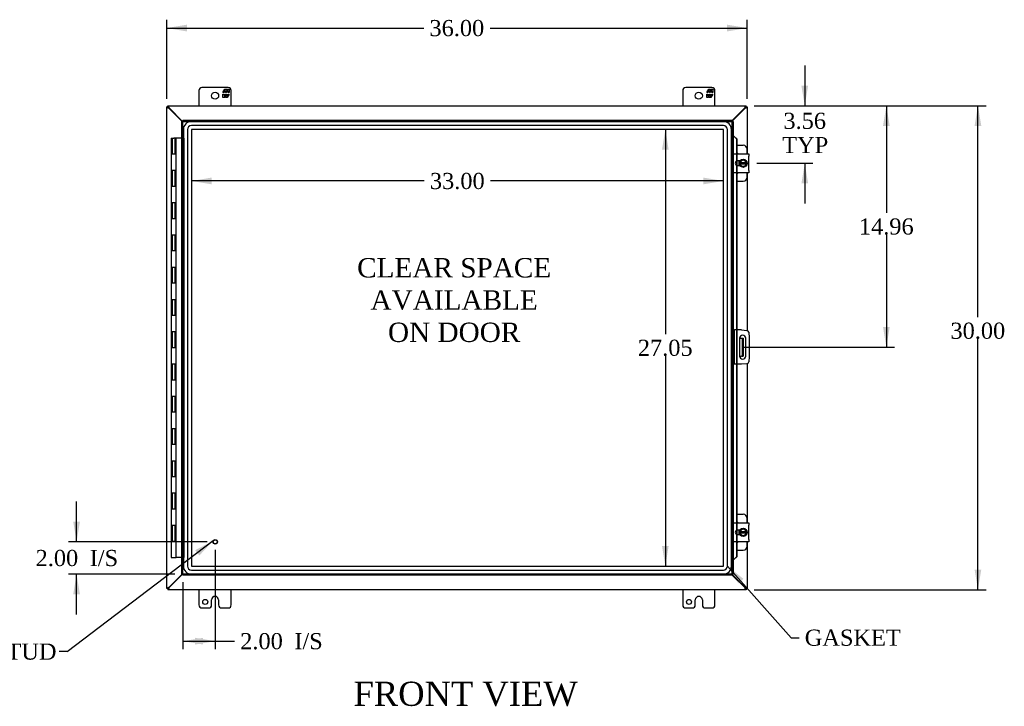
# Model space of a CAD drawing. Header units: inches. Extents: x 8 to 236, y 18 to 157.
# Tile 3 of 7: x 52 to 113, y 58 to 101. Entities that reach past the tile are written whole.
import ezdxf
from ezdxf.enums import TextEntityAlignment as Align

# ---------------------------------------------------------------- set-up
doc = ezdxf.new("R2010")
doc.units = ezdxf.units.IN
doc.header["$MEASUREMENT"] = 0
for name, color, linetype in [('COM40153-1', 7, 'CONTINUOUS'), ('COM40153-2', 7, 'CONTINUOUS'), ('COM42667', 7, 'CONTINUOUS'), ('COM42780', 7, 'CONTINUOUS'), ('COM70018', 7, 'CONTINUOUS'), ('COM70219', 7, 'CONTINUOUS'), ('COM71780-19', 7, 'CONTINUOUS'), ('DEFAULT', 7, 'CONTINUOUS'), ('FET07710', 7, 'CONTINUOUS'), ('HNG10620-26B', 7, 'CONTINUOUS'), ('HNG10620-26C', 7, 'CONTINUOUS'), ('SCC19011', 7, 'CONTINUOUS'), ('SPR20265', 7, 'CONTINUOUS'), ('STD21878', 7, 'CONTINUOUS'), ('WAF25035', 7, 'CONTINUOUS')]:
    doc.layers.add(name, color=color, linetype=linetype)
doc.styles.add('SEACAD_TIMES_NEW_ROMAN', font='times.ttf')

# ---------------------------------------------------------------- blocks, each defined once
blk = doc.blocks.new('SEANNOT_GROUP2')
at = {"layer": 'DEFAULT', "linetype": 'Continuous'}
blk.add_hatch(color=136, dxfattribs=at).paths.add_polyline_path([(62.707, 67.669), (63.577, 68.59), (62.455, 68.001)])
at = {"layer": 'DEFAULT', "color": 136, "linetype": 'Continuous'}
blk.add_line((54.512, 61.715), (54.012, 61.715), dxfattribs=at)
blk.add_lwpolyline([(54.512, 61.715), (63.577, 68.59)], dxfattribs=at)
at = {"layer": 'DEFAULT', "color": 136, "linetype": 'Continuous', "style": 'SEACAD_TIMES_NEW_ROMAN'}
for s, p in [('GROUND STUD', (43.07, 62.215)), ('DOOR', (43.07, 60.715))]:
    blk.add_text(s, height=1, dxfattribs=at).set_placement(p, align=Align.TOP_LEFT)
blk = doc.blocks.new('SEANNOT_GROUP4')
at = {"layer": 'DEFAULT', "linetype": 'Continuous'}
blk.add_hatch(color=136, dxfattribs=at).paths.add_polyline_path([(96.449, 66.223), (95.463, 67.019), (96.137, 65.946)])
at = {"layer": 'DEFAULT', "color": 136, "linetype": 'Continuous'}
blk.add_line((99.405, 62.577), (99.905, 62.577), dxfattribs=at)
blk.add_lwpolyline([(99.405, 62.577), (95.463, 67.019)], dxfattribs=at)
at = {"layer": 'DEFAULT', "color": 136, "linetype": 'Continuous', "style": 'SEACAD_TIMES_NEW_ROMAN'}
blk.add_text('GASKET', height=1, dxfattribs=at).set_placement((100.255, 63.077), align=Align.TOP_LEFT)
blk = doc.blocks.new('GDIMGGROUP')
at = {"layer": 'DEFAULT', "linetype": 'Continuous'}
for points in [[(111.206, 94.295), (110.998, 95.545), (110.789, 94.295)], [(111.206, 66.795), (110.789, 66.795), (110.998, 65.545)]]:
    blk.add_hatch(color=136, dxfattribs=at).paths.add_polyline_path(points)
at = {"layer": 'DEFAULT', "color": 136, "linetype": 'Continuous'}
for p, q in [((97.115, 95.545), (111.498, 95.545)), ((110.998, 82.453), (110.998, 95.545)), ((110.998, 65.545), (110.998, 81.103)), ((97.115, 65.545), (111.498, 65.545))]:
    blk.add_line(p, q, dxfattribs=at)
at = {"layer": 'DEFAULT', "color": 136, "linetype": 'Continuous', "style": 'SEACAD_TIMES_NEW_ROMAN'}
blk.add_text('30.00', height=1, dxfattribs=at).set_placement((109.292, 82.103), align=Align.TOP_LEFT)
blk = doc.blocks.new('GDIMGGROUP1')
at = {"layer": 'DEFAULT', "linetype": 'Continuous'}
for points in [[(54.89, 69.765), (55.098, 68.515), (55.306, 69.765)], [(54.89, 65.265), (55.306, 65.265), (55.098, 66.515)]]:
    blk.add_hatch(color=136, dxfattribs=at).paths.add_polyline_path(points)
at = {"layer": 'DEFAULT', "color": 136, "linetype": 'Continuous'}
for p, q in [((55.098, 68.515), (55.098, 71.015)), ((63.196, 68.515), (54.598, 68.515)), ((61.196, 66.515), (54.598, 66.515)), ((55.098, 64.015), (55.098, 66.515))]:
    blk.add_line(p, q, dxfattribs=at)
at = {"layer": 'DEFAULT', "color": 136, "linetype": 'Continuous', "style": 'SEACAD_TIMES_NEW_ROMAN'}
for s, p in [('2.00', (52.556, 68.015)), ('I/S', (55.91, 68.015))]:
    blk.add_text(s, height=1, dxfattribs=at).set_placement(p, align=Align.TOP_LEFT)
blk = doc.blocks.new('GDIMGGROUP9')
at = {"layer": 'DEFAULT', "linetype": 'Continuous'}
for points in [[(100.466, 96.795), (100.049, 96.795), (100.258, 95.545)], [(100.466, 90.733), (100.258, 91.983), (100.049, 90.733)]]:
    blk.add_hatch(color=136, dxfattribs=at).paths.add_polyline_path(points)
at = {"layer": 'DEFAULT', "color": 136, "linetype": 'Continuous'}
for p, q in [((100.258, 98.045), (100.258, 95.545)), ((97.115, 95.545), (100.758, 95.545)), ((97.283, 91.983), (100.758, 91.983)), ((100.258, 91.983), (100.258, 89.483))]:
    blk.add_line(p, q, dxfattribs=at)
at = {"layer": 'DEFAULT', "color": 136, "linetype": 'Continuous', "style": 'SEACAD_TIMES_NEW_ROMAN'}
for s, p in [('3.56', (98.931, 95.113)), ('TYP', (98.86, 93.613))]:
    blk.add_text(s, height=1, dxfattribs=at).set_placement(p, align=Align.TOP_LEFT)
blk = doc.blocks.new('GDIMGGROUP10')
at = {"layer": 'DEFAULT', "linetype": 'Continuous'}
for points in [[(105.527, 94.295), (105.319, 95.545), (105.111, 94.295)], [(105.527, 81.835), (105.111, 81.835), (105.319, 80.585)]]:
    blk.add_hatch(color=136, dxfattribs=at).paths.add_polyline_path(points)
at = {"layer": 'DEFAULT', "color": 136, "linetype": 'Continuous'}
for p, q in [((97.115, 95.545), (105.819, 95.545)), ((105.319, 95.545), (105.319, 88.915)), ((105.319, 87.565), (105.319, 80.585)), ((96.384, 80.585), (105.819, 80.585))]:
    blk.add_line(p, q, dxfattribs=at)
at = {"layer": 'DEFAULT', "color": 136, "linetype": 'Continuous', "style": 'SEACAD_TIMES_NEW_ROMAN'}
blk.add_text('14.96', height=1, dxfattribs=at).set_placement((103.613, 88.565), align=Align.TOP_LEFT)
blk = doc.blocks.new('GDIMGGROUP15')
at = {"layer": 'DEFAULT', "linetype": 'Continuous'}
for points in [[(62.946, 62.153), (62.946, 62.57), (61.696, 62.361)], [(62.446, 62.153), (63.696, 62.361), (62.446, 62.57)]]:
    blk.add_hatch(color=136, dxfattribs=at).paths.add_polyline_path(points)
at = {"layer": 'DEFAULT', "color": 136, "linetype": 'Continuous'}
for p, q in [((63.696, 68.015), (63.696, 61.861)), ((61.696, 66.015), (61.696, 61.861)), ((61.696, 62.361), (64.396, 62.361)), ((64.396, 62.361), (64.896, 62.361))]:
    blk.add_line(p, q, dxfattribs=at)
at = {"layer": 'DEFAULT', "color": 136, "linetype": 'Continuous', "style": 'SEACAD_TIMES_NEW_ROMAN'}
for s, p in [('I/S', (68.6, 62.861)), ('2.00', (65.246, 62.861))]:
    blk.add_text(s, height=1, dxfattribs=at).set_placement(p, align=Align.TOP_LEFT)
blk = doc.blocks.new('GDIMGGROUP23')
at = {"layer": 'DEFAULT', "linetype": 'Continuous'}
for points in [[(61.937, 100.572), (60.687, 100.364), (61.937, 100.155)], [(95.437, 100.572), (95.437, 100.155), (96.687, 100.364)]]:
    blk.add_hatch(color=136, dxfattribs=at).paths.add_polyline_path(points)
at = {"layer": 'DEFAULT', "color": 136, "linetype": 'Continuous'}
for p, q in [((60.687, 95.973), (60.687, 100.864)), ((96.687, 95.973), (96.687, 100.864)), ((60.687, 100.364), (76.631, 100.364)), ((80.743, 100.364), (96.687, 100.364))]:
    blk.add_line(p, q, dxfattribs=at)
at = {"layer": 'DEFAULT', "color": 136, "linetype": 'Continuous', "style": 'SEACAD_TIMES_NEW_ROMAN'}
blk.add_text('36.00', height=1, dxfattribs=at).set_placement((76.981, 100.864), align=Align.TOP_LEFT)
blk = doc.blocks.new('GDIMGGROUP24')
at = {"layer": 'DEFAULT', "linetype": 'Continuous'}
for points in [[(91.403, 92.822), (91.819, 92.822), (91.611, 94.072)], [(91.403, 68.268), (91.611, 67.018), (91.819, 68.268)]]:
    blk.add_hatch(color=136, dxfattribs=at).paths.add_polyline_path(points)
at = {"layer": 'DEFAULT', "color": 136, "linetype": 'Continuous'}
for p, q in [((91.611, 94.072), (91.611, 81.395)), ((91.611, 80.045), (91.611, 67.018))]:
    blk.add_line(p, q, dxfattribs=at)
at = {"layer": 'DEFAULT', "color": 136, "linetype": 'Continuous', "style": 'SEACAD_TIMES_NEW_ROMAN'}
blk.add_text('27.05', height=1, dxfattribs=at).set_placement((89.905, 81.045), align=Align.TOP_LEFT)
blk = doc.blocks.new('GDIMGGROUP25')
at = {"layer": 'DEFAULT', "linetype": 'Continuous'}
for points in [[(63.466, 91.094), (62.216, 90.885), (63.466, 90.677)], [(93.964, 91.094), (93.964, 90.677), (95.214, 90.885)]]:
    blk.add_hatch(color=136, dxfattribs=at).paths.add_polyline_path(points)
at = {"layer": 'DEFAULT', "color": 136, "linetype": 'Continuous'}
for p, q in [((76.659, 90.885), (62.216, 90.885)), ((95.214, 90.885), (80.771, 90.885))]:
    blk.add_line(p, q, dxfattribs=at)
at = {"layer": 'DEFAULT', "color": 136, "linetype": 'Continuous', "style": 'SEACAD_TIMES_NEW_ROMAN'}
blk.add_text('33.00', height=1, dxfattribs=at).set_placement((77.009, 91.385), align=Align.TOP_LEFT)

msp = doc.modelspace()

# ---------------------------------------------------------------- linework, layer by layer
at = {"layer": 'COM40153-1', "color": 7}
for p, q in [((96.219, 81.148), (96.329, 81.148)), ((96.329, 81.148), (96.365, 81.148)), ((96.365, 81.148), (96.437, 81.148)), ((96.365, 81.148), (96.365, 80.023)), ((96.437, 81.148), (96.437, 80.023)), ((96.219, 80.023), (96.329, 80.023)), ((96.365, 80.023), (96.329, 80.023)), ((96.365, 80.023), (96.437, 80.023))]:
    msp.add_line(p, q, dxfattribs=at)
at = {"layer": 'COM40153-2', "color": 7}
for p, q in [((95.884, 81.648), (95.812, 81.648)), ((95.884, 81.648), (95.884, 79.523)), ((95.884, 81.648), (95.92, 81.648)), ((96.335, 81.648), (95.92, 81.648)), ((96.335, 81.648), (96.669, 81.618)), ((96.783, 81.505), (96.812, 81.171)), ((96.219, 81.135), (96.219, 80.035)), ((96.594, 80.035), (96.594, 81.135)), ((96.812, 81.171), (96.812, 80)), ((96.812, 80), (96.783, 79.666)), ((95.884, 79.523), (95.812, 79.523)), ((95.92, 79.523), (95.884, 79.523)), ((96.335, 79.523), (95.92, 79.523)), ((96.669, 79.552), (96.335, 79.523))]:
    msp.add_line(p, q, dxfattribs=at)
for centre, radius, start, end in [((96.406, 81.135), 0.188, 0, 180), ((96.658, 81.494), 0.125, 5, 85), ((96.406, 80.035), 0.188, 180, 0), ((96.658, 79.676), 0.125, 275, 355)]:
    msp.add_arc(centre, radius, start, end, dxfattribs=at)
at = {"layer": 'COM42667', "color": 7}
for p, q in [((95.813, 92.429), (95.813, 92.572)), ((95.813, 92.572), (96.783, 92.572)), ((95.813, 92.429), (95.813, 91.537)), ((96.783, 92.572), (96.783, 92.429)), ((96.783, 91.537), (96.783, 92.429)), ((96.227, 92.124), (96.087, 92.124)), ((96.087, 91.843), (96.227, 91.843)), ((95.813, 91.394), (95.813, 91.537)), ((96.783, 91.394), (95.813, 91.394)), ((96.783, 91.537), (96.783, 91.394)), ((95.813, 69.553), (95.813, 69.696)), ((95.813, 69.696), (96.783, 69.696)), ((96.783, 69.696), (96.783, 69.553)), ((95.813, 69.553), (95.813, 68.661)), ((96.227, 69.248), (96.087, 69.248)), ((96.783, 68.661), (96.783, 69.553)), ((95.813, 68.518), (95.813, 68.661)), ((96.783, 68.518), (95.813, 68.518)), ((96.087, 68.967), (96.227, 68.967)), ((96.783, 68.661), (96.783, 68.518))]:
    msp.add_line(p, q, dxfattribs=at)
for centre in [(96.087, 91.983), (96.087, 69.107)]:
    msp.add_arc(centre, 0.14, 90, 270, dxfattribs=at)
at = {"layer": 'COM42780', "color": 7}
for p, q in [((96.037, 93.099), (96.434, 93.099)), ((96.684, 92.572), (96.684, 92.849)), ((96.184, 92.049), (96.184, 92.124)), ((96.184, 91.843), (96.184, 91.914)), ((96.684, 91.118), (96.684, 91.394)), ((96.037, 90.868), (96.434, 90.868)), ((96.037, 70.223), (96.434, 70.223)), ((96.684, 69.696), (96.684, 69.973)), ((96.184, 69.173), (96.184, 69.248)), ((96.184, 68.967), (96.184, 69.038)), ((96.684, 68.242), (96.684, 68.518)), ((96.037, 67.992), (96.434, 67.992))]:
    msp.add_line(p, q, dxfattribs=at)
for centre, start, end in [((96.434, 92.849), 0, 90), ((95.934, 92.412), 39.93243, 65.66946), ((95.934, 91.555), 294.33054, 320.06757), ((96.434, 91.118), 270, 0), ((95.934, 69.536), 39.93243, 65.66946), ((96.434, 69.973), 0, 90), ((95.934, 68.679), 294.33054, 320.06757), ((96.434, 68.242), 270, 0)]:
    msp.add_arc(centre, 0.25, start, end, dxfattribs=at)
at = {"layer": 'COM70018', "color": 7}
for p, q in [((60.759, 95.473), (60.687, 95.473)), ((60.687, 65.617), (60.687, 95.473)), ((60.759, 95.545), (96.615, 95.545)), ((60.759, 95.473), (60.759, 95.545)), ((60.795, 95.411), (60.819, 95.395)), ((60.819, 95.395), (61.639, 94.576)), ((60.821, 95.437), (60.837, 95.413)), ((60.837, 95.413), (61.675, 94.576)), ((95.74, 94.616), (96.537, 95.413)), ((95.74, 94.58), (96.555, 95.395)), ((96.537, 95.413), (96.553, 95.437)), ((96.555, 95.395), (96.579, 95.411)), ((96.615, 95.473), (96.579, 95.437)), ((96.615, 95.473), (96.615, 95.545)), ((96.615, 95.473), (96.687, 95.473)), ((96.687, 95.473), (96.687, 92.572)), ((96.687, 91.394), (96.687, 81.616)), ((96.687, 79.555), (96.687, 69.696)), ((96.687, 68.518), (96.687, 65.617)), ((61.639, 66.515), (60.819, 65.695)), ((61.675, 66.515), (60.837, 65.677)), ((96.555, 65.695), (95.74, 66.51)), ((96.537, 65.677), (95.74, 66.474)), ((60.759, 65.617), (60.687, 65.617)), ((60.759, 65.617), (60.795, 65.653)), ((60.759, 65.617), (60.759, 65.545)), ((96.615, 65.545), (60.759, 65.545)), ((60.819, 65.695), (60.795, 65.679)), ((60.837, 65.677), (60.821, 65.653)), ((96.553, 65.653), (96.537, 65.677)), ((96.579, 65.679), (96.555, 65.695)), ((96.615, 65.617), (96.615, 65.545)), ((96.615, 65.617), (96.687, 65.617))]:
    msp.add_line(p, q, dxfattribs=at)
for points, knots in [([(60.687, 95.473), (60.687, 95.468), (60.69, 95.463), (60.701, 95.453), (60.709, 95.447), (60.729, 95.437), (60.741, 95.432), (60.767, 95.422), (60.781, 95.417), (60.795, 95.411)], [0, 0, 0, 0, 0.25, 0.25, 0.5, 0.5, 0.75, 0.75, 1, 1, 1, 1]), ([(60.759, 95.545), (60.764, 95.545), (60.769, 95.542), (60.78, 95.532), (60.785, 95.524), (60.795, 95.504), (60.8, 95.492), (60.811, 95.465), (60.816, 95.451), (60.821, 95.437)], [0, 0, 0, 0, 0.25, 0.25, 0.5, 0.5, 0.75, 0.75, 1, 1, 1, 1]), ([(60.759, 95.473), (60.759, 95.463), (60.763, 95.453), (60.776, 95.432), (60.786, 95.422), (60.795, 95.411)], [0, 0, 0, 0, 0.5, 0.5, 1, 1, 1, 1]), ([(60.759, 95.473), (60.764, 95.473), (60.769, 95.472), (60.78, 95.469), (60.785, 95.466), (60.795, 95.459), (60.8, 95.455), (60.811, 95.447), (60.816, 95.442), (60.821, 95.437)], [0, 0, 0, 0, 0.25, 0.25, 0.5, 0.5, 0.75, 0.75, 1, 1, 1, 1]), ([(96.553, 95.437), (96.558, 95.451), (96.564, 95.465), (96.574, 95.492), (96.579, 95.504), (96.589, 95.524), (96.594, 95.532), (96.605, 95.542), (96.61, 95.545), (96.615, 95.545)], [0, 0, 0, 0, 0.25, 0.25, 0.5, 0.5, 0.75, 0.75, 1, 1, 1, 1]), ([(96.553, 95.437), (96.558, 95.442), (96.564, 95.447), (96.574, 95.455), (96.579, 95.459), (96.589, 95.466), (96.594, 95.469), (96.605, 95.472), (96.61, 95.473), (96.615, 95.473)], [0, 0, 0, 0, 0.25, 0.25, 0.5, 0.5, 0.75, 0.75, 1, 1, 1, 1]), ([(96.579, 95.411), (96.593, 95.417), (96.607, 95.422), (96.633, 95.432), (96.645, 95.437), (96.665, 95.447), (96.673, 95.453), (96.684, 95.463), (96.687, 95.468), (96.687, 95.473)], [0, 0, 0, 0, 0.25, 0.25, 0.5, 0.5, 0.75, 0.75, 1, 1, 1, 1]), ([(96.579, 95.411), (96.588, 95.422), (96.598, 95.432), (96.611, 95.453), (96.615, 95.463), (96.615, 95.473)], [0, 0, 0, 0, 0.5, 0.5, 1, 1, 1, 1]), ([(60.795, 65.679), (60.781, 65.674), (60.767, 65.669), (60.741, 65.658), (60.729, 65.653), (60.709, 65.643), (60.701, 65.638), (60.69, 65.628), (60.687, 65.622), (60.687, 65.617)], [0, 0, 0, 0, 0.25, 0.25, 0.5, 0.5, 0.75, 0.75, 1, 1, 1, 1]), ([(60.795, 65.679), (60.786, 65.669), (60.776, 65.658), (60.763, 65.638), (60.759, 65.628), (60.759, 65.617)], [0, 0, 0, 0, 0.5, 0.5, 1, 1, 1, 1]), ([(60.821, 65.653), (60.816, 65.649), (60.811, 65.644), (60.8, 65.635), (60.795, 65.631), (60.785, 65.624), (60.78, 65.622), (60.769, 65.618), (60.764, 65.617), (60.759, 65.617)], [0, 0, 0, 0, 0.25, 0.25, 0.5, 0.5, 0.75, 0.75, 1, 1, 1, 1]), ([(60.821, 65.653), (60.816, 65.639), (60.811, 65.625), (60.8, 65.599), (60.795, 65.587), (60.785, 65.567), (60.78, 65.559), (60.769, 65.548), (60.764, 65.545), (60.759, 65.545)], [0, 0, 0, 0, 0.25, 0.25, 0.5, 0.5, 0.75, 0.75, 1, 1, 1, 1]), ([(96.615, 65.617), (96.61, 65.617), (96.605, 65.618), (96.594, 65.622), (96.589, 65.624), (96.579, 65.631), (96.574, 65.635), (96.564, 65.644), (96.558, 65.649), (96.553, 65.653)], [0, 0, 0, 0, 0.25, 0.25, 0.5, 0.5, 0.75, 0.75, 1, 1, 1, 1]), ([(96.615, 65.545), (96.61, 65.545), (96.605, 65.548), (96.594, 65.559), (96.589, 65.567), (96.579, 65.587), (96.574, 65.599), (96.564, 65.625), (96.558, 65.639), (96.553, 65.653)], [0, 0, 0, 0, 0.25, 0.25, 0.5, 0.5, 0.75, 0.75, 1, 1, 1, 1]), ([(96.687, 65.617), (96.687, 65.622), (96.684, 65.628), (96.673, 65.638), (96.665, 65.643), (96.645, 65.653), (96.633, 65.658), (96.607, 65.669), (96.593, 65.674), (96.579, 65.679)], [0, 0, 0, 0, 0.25, 0.25, 0.5, 0.5, 0.75, 0.75, 1, 1, 1, 1]), ([(96.615, 65.617), (96.615, 65.628), (96.611, 65.638), (96.598, 65.658), (96.588, 65.669), (96.579, 65.679)], [0, 0, 0, 0, 0.5, 0.5, 1, 1, 1, 1])]:
    msp.add_open_spline(points, degree=3, knots=knots, dxfattribs=at)
at = {"layer": 'COM70219', "color": 7}
for p, q in [((61.717, 94.071), (61.717, 67.019)), ((61.718, 94.071), (61.718, 67.019)), ((61.967, 94.071), (61.967, 67.019)), ((62.216, 94.071), (62.216, 67.019)), ((95.213, 94.571), (62.217, 94.571)), ((95.213, 94.57), (62.217, 94.57)), ((95.213, 94.321), (62.217, 94.321)), ((95.213, 94.072), (62.217, 94.072)), ((62.217, 94.071), (62.217, 67.019)), ((95.213, 94.071), (62.217, 94.071)), ((95.213, 67.019), (95.213, 94.071)), ((95.214, 67.019), (95.214, 94.071)), ((95.463, 67.019), (95.463, 94.071)), ((95.712, 67.019), (95.712, 94.071)), ((95.713, 67.019), (95.713, 94.071)), ((62.217, 67.019), (95.213, 67.019)), ((62.217, 67.018), (95.213, 67.018)), ((62.217, 66.769), (95.213, 66.769)), ((62.217, 66.52), (95.213, 66.52)), ((62.217, 66.519), (95.213, 66.519))]:
    msp.add_line(p, q, dxfattribs=at)
for centre, radius, start, end in [((62.217, 94.071), 0.5, 90, 180), ((62.217, 94.071), 0.499, 90, 180), ((62.217, 94.071), 0.25, 90, 180), ((62.217, 94.071), 0.001, 90, 180), ((95.213, 94.071), 0.5, 0, 90), ((95.213, 94.071), 0.499, 0, 90), ((95.213, 94.071), 0.25, 0, 90), ((95.213, 94.071), 0.001, 0, 90), ((62.217, 67.019), 0.5, 180, 270), ((62.217, 67.019), 0.499, 180, 270), ((62.217, 67.019), 0.25, 180, 270), ((62.217, 67.019), 0.001, 180, 270), ((95.213, 67.019), 0.5, 270, 0), ((95.213, 67.019), 0.001, 270, 0), ((95.213, 67.019), 0.25, 270, 0), ((95.213, 67.019), 0.499, 270, 0)]:
    msp.add_arc(centre, radius, start, end, dxfattribs=at)
at = {"layer": 'COM71780-19', "color": 7}
for p, q in [((61.624, 94.576), (61.696, 94.576)), ((61.624, 66.515), (61.624, 94.576)), ((61.696, 94.648), (61.696, 94.576)), ((61.696, 94.648), (95.74, 94.648)), ((61.696, 94.576), (95.74, 94.576)), ((61.696, 94.576), (61.732, 94.54)), ((61.696, 66.515), (61.696, 94.576)), ((61.696, 94.576), (61.732, 94.54)), ((95.74, 94.576), (95.704, 94.54)), ((95.74, 94.576), (95.704, 94.54)), ((95.74, 94.648), (95.74, 94.576)), ((95.74, 94.576), (95.74, 66.515)), ((95.812, 94.576), (95.74, 94.576)), ((95.812, 94.576), (95.812, 66.515)), ((95.812, 93.701), (95.74, 93.701)), ((95.825, 93.701), (95.812, 93.701)), ((95.834, 93.678), (95.843, 93.678)), ((95.854, 93.665), (96.024, 93.493)), ((95.854, 93.665), (95.867, 93.665)), ((95.867, 93.665), (96.037, 93.493)), ((96.024, 93.493), (96.024, 92.572)), ((96.037, 93.493), (96.024, 93.493)), ((96.037, 93.493), (96.037, 92.572)), ((96.024, 92.572), (96.024, 92.109)), ((96.037, 92.572), (96.037, 92.114)), ((96.024, 92.109), (96.024, 91.858)), ((96.024, 91.858), (96.024, 91.394)), ((96.037, 92.114), (96.037, 91.852)), ((96.037, 91.852), (96.037, 91.394)), ((96.024, 91.394), (96.024, 81.648)), ((96.037, 91.394), (96.037, 81.648)), ((96.024, 81.648), (96.024, 79.523)), ((96.037, 81.648), (96.037, 79.523)), ((96.024, 79.523), (96.024, 69.696)), ((96.037, 79.523), (96.037, 69.696)), ((96.024, 69.696), (96.024, 69.233)), ((96.037, 69.696), (96.037, 69.238)), ((96.024, 69.233), (96.024, 68.982)), ((96.037, 69.238), (96.037, 68.976)), ((96.024, 68.982), (96.024, 68.518)), ((96.024, 68.518), (96.024, 67.598)), ((96.037, 68.976), (96.037, 68.518)), ((96.037, 68.518), (96.037, 67.598)), ((95.812, 67.39), (95.74, 67.39)), ((95.812, 67.39), (95.825, 67.39)), ((95.843, 67.413), (95.834, 67.413)), ((96.024, 67.598), (95.854, 67.425)), ((95.854, 67.425), (95.867, 67.425)), ((96.037, 67.598), (95.867, 67.425)), ((96.037, 67.598), (96.024, 67.598)), ((61.624, 66.515), (61.696, 66.515)), ((61.696, 66.515), (61.732, 66.551)), ((61.696, 66.515), (61.732, 66.551)), ((95.74, 66.515), (61.696, 66.515)), ((61.696, 66.443), (61.696, 66.515)), ((95.74, 66.443), (61.696, 66.443)), ((95.74, 66.515), (95.704, 66.551)), ((95.74, 66.515), (95.704, 66.551)), ((95.74, 66.443), (95.74, 66.515)), ((95.812, 66.515), (95.74, 66.515))]:
    msp.add_line(p, q, dxfattribs=at)
for centre, radius, start, end in [((96.253, 94.752), 1.153, 245.73422, 249.46416), ((96.143, 93.934), 0.395, 216.31419, 223.00535), ((96.253, 94.752), 1.153, 249.46416, 250.45802), ((96.253, 66.339), 1.153, 110.53584, 114.26578), ((96.143, 67.156), 0.395, 136.99465, 143.68581), ((96.253, 66.339), 1.153, 109.54198, 110.53584)]:
    msp.add_arc(centre, radius, start, end, dxfattribs=at)
at = {"layer": 'FET07710', "color": 7}
for p, q in [((62.687, 96.483), (62.687, 95.545)), ((64.5, 96.67), (62.875, 96.67)), ((64.177, 96.365), (64.299, 96.577)), ((64.299, 96.577), (64.408, 96.577)), ((64.408, 96.577), (64.408, 96.5)), ((64.408, 96.5), (64.453, 96.577)), ((64.453, 96.577), (64.562, 96.577)), ((64.562, 96.577), (64.562, 96.365)), ((64.687, 95.545), (64.687, 96.483)), ((92.687, 96.483), (92.687, 95.545)), ((94.5, 96.67), (92.875, 96.67)), ((94.177, 96.365), (94.299, 96.577)), ((94.299, 96.577), (94.408, 96.577)), ((94.408, 96.577), (94.408, 96.5)), ((94.408, 96.5), (94.453, 96.577)), ((94.453, 96.577), (94.562, 96.577)), ((94.562, 96.577), (94.562, 96.365)), ((94.687, 95.545), (94.687, 96.483)), ((64.241, 96.365), (64.177, 96.365)), ((64.177, 96.055), (64.177, 96.268)), ((64.177, 96.268), (64.241, 96.268)), ((64.286, 96.055), (64.177, 96.055)), ((64.34, 96.471), (64.241, 96.471)), ((64.241, 96.471), (64.241, 96.365)), ((64.241, 96.268), (64.241, 96.162)), ((64.241, 96.162), (64.34, 96.162)), ((64.33, 96.133), (64.286, 96.055)), ((64.33, 96.055), (64.33, 96.133)), ((64.44, 96.055), (64.33, 96.055)), ((64.34, 96.365), (64.34, 96.471)), ((64.399, 96.365), (64.34, 96.365)), ((64.34, 96.162), (64.34, 96.268)), ((64.34, 96.268), (64.399, 96.268)), ((64.498, 96.471), (64.399, 96.471)), ((64.399, 96.471), (64.399, 96.365)), ((64.399, 96.268), (64.399, 96.162)), ((64.399, 96.162), (64.498, 96.162)), ((64.562, 96.268), (64.44, 96.055)), ((64.498, 96.365), (64.498, 96.471)), ((64.562, 96.365), (64.498, 96.365)), ((64.498, 96.162), (64.498, 96.268)), ((64.498, 96.268), (64.562, 96.268)), ((94.241, 96.365), (94.177, 96.365)), ((94.177, 96.055), (94.177, 96.268)), ((94.177, 96.268), (94.241, 96.268)), ((94.286, 96.055), (94.177, 96.055)), ((94.34, 96.471), (94.241, 96.471)), ((94.241, 96.471), (94.241, 96.365)), ((94.241, 96.268), (94.241, 96.162)), ((94.241, 96.162), (94.34, 96.162)), ((94.33, 96.133), (94.286, 96.055)), ((94.33, 96.055), (94.33, 96.133)), ((94.44, 96.055), (94.33, 96.055)), ((94.34, 96.365), (94.34, 96.471)), ((94.399, 96.365), (94.34, 96.365)), ((94.34, 96.162), (94.34, 96.268)), ((94.34, 96.268), (94.399, 96.268)), ((94.498, 96.471), (94.399, 96.471)), ((94.399, 96.471), (94.399, 96.365)), ((94.399, 96.268), (94.399, 96.162)), ((94.399, 96.162), (94.498, 96.162)), ((94.562, 96.268), (94.44, 96.055)), ((94.498, 96.365), (94.498, 96.471)), ((94.562, 96.365), (94.498, 96.365)), ((94.498, 96.162), (94.498, 96.268)), ((94.498, 96.268), (94.562, 96.268)), ((62.687, 65.545), (62.687, 64.608)), ((64.687, 64.608), (64.687, 65.545)), ((92.687, 65.545), (92.687, 64.608)), ((94.687, 64.608), (94.687, 65.545)), ((63.469, 64.608), (63.469, 64.92)), ((63.687, 65.138), (63.687, 65.138)), ((63.905, 64.92), (63.905, 64.608)), ((93.469, 64.608), (93.469, 64.92)), ((93.687, 65.138), (93.687, 65.138)), ((93.905, 64.92), (93.905, 64.608)), ((62.875, 64.42), (63.281, 64.42)), ((64.093, 64.42), (64.5, 64.42)), ((92.875, 64.42), (93.281, 64.42)), ((94.093, 64.42), (94.5, 64.42))]:
    msp.add_line(p, q, dxfattribs=at)
for centre, radius in [((63.687, 96.17), 0.219), ((93.687, 96.17), 0.219), ((63.078, 64.795), 0.156), ((93.078, 64.795), 0.156)]:
    msp.add_circle(centre, radius, dxfattribs=at)
for centre, radius, start, end in [((62.875, 96.483), 0.188, 90, 180), ((64.5, 96.483), 0.188, 0, 90), ((92.875, 96.483), 0.188, 90, 180), ((94.5, 96.483), 0.188, 0, 90), ((63.687, 64.92), 0.218, 90, 180), ((63.687, 64.92), 0.218, 0, 90), ((93.687, 64.92), 0.218, 90, 180), ((93.687, 64.92), 0.218, 0, 90), ((62.875, 64.608), 0.187, 180, 270), ((63.281, 64.608), 0.188, 270, 0), ((64.093, 64.608), 0.188, 180, 270), ((64.5, 64.608), 0.188, 270, 0), ((92.875, 64.608), 0.187, 180, 270), ((93.281, 64.608), 0.188, 270, 0), ((94.093, 64.608), 0.188, 180, 270), ((94.5, 64.608), 0.188, 270, 0)]:
    msp.add_arc(centre, radius, start, end, dxfattribs=at)
at = {"layer": 'HNG10620-26B', "color": 7}
for p, q in [((61.126, 92.545), (60.972, 92.545)), ((60.972, 92.545), (60.972, 91.545)), ((60.972, 91.545), (61.126, 91.545)), ((61.126, 90.545), (60.972, 90.545)), ((60.972, 90.545), (60.972, 89.545)), ((60.972, 89.545), (61.126, 89.545)), ((61.126, 88.545), (60.972, 88.545)), ((60.972, 88.545), (60.972, 87.545)), ((60.972, 87.545), (61.126, 87.545)), ((61.126, 86.545), (60.972, 86.545)), ((60.972, 86.545), (60.972, 85.545)), ((60.972, 85.545), (61.126, 85.545)), ((61.126, 84.545), (60.972, 84.545)), ((60.972, 84.545), (60.972, 83.545)), ((60.972, 83.545), (61.126, 83.545)), ((61.126, 82.545), (60.972, 82.545)), ((60.972, 82.545), (60.972, 81.545)), ((60.972, 81.545), (61.126, 81.545)), ((61.126, 80.545), (60.972, 80.545)), ((60.972, 80.545), (60.972, 79.545)), ((60.972, 79.545), (61.126, 79.545)), ((61.126, 78.545), (60.972, 78.545)), ((60.972, 78.545), (60.972, 77.545)), ((60.972, 77.545), (61.126, 77.545)), ((61.126, 76.545), (60.972, 76.545)), ((60.972, 76.545), (60.972, 75.545)), ((60.972, 75.545), (61.126, 75.545)), ((61.126, 74.545), (60.972, 74.545)), ((60.972, 74.545), (60.972, 73.545)), ((60.972, 73.545), (61.126, 73.545)), ((61.126, 72.545), (60.972, 72.545)), ((60.972, 72.545), (60.972, 71.545)), ((60.972, 71.545), (61.126, 71.545)), ((61.126, 70.545), (60.972, 70.545)), ((60.972, 70.545), (60.972, 69.545)), ((60.972, 69.545), (61.126, 69.545)), ((61.126, 68.545), (60.972, 68.545)), ((60.972, 68.545), (60.972, 67.545)), ((60.972, 67.545), (61.28, 67.545))]:
    msp.add_line(p, q, dxfattribs=at)
at = {"layer": 'HNG10620-26C', "color": 7}
for p, q in [((60.972, 93.545), (61.126, 93.545)), ((60.972, 93.545), (60.972, 92.545)), ((61.032, 93.545), (61.032, 92.545)), ((61.624, 93.545), (61.126, 93.545)), ((61.209, 93.545), (61.209, 92.545)), ((61.22, 92.545), (61.22, 93.545)), ((61.262, 93.545), (61.262, 92.545)), ((61.28, 92.545), (61.28, 93.545)), ((61.667, 93.545), (61.624, 93.545)), ((61.696, 93.545), (61.667, 93.545)), ((61.696, 93.545), (61.756, 93.545)), ((61.756, 93.545), (61.756, 67.545)), ((61.126, 92.545), (60.972, 92.545)), ((61.28, 92.545), (61.126, 92.545)), ((61.28, 91.545), (61.28, 92.545)), ((60.972, 91.545), (61.126, 91.545)), ((60.972, 91.545), (60.972, 90.545)), ((61.032, 91.545), (61.032, 90.545)), ((61.126, 91.545), (61.28, 91.545)), ((61.209, 91.545), (61.209, 90.545)), ((61.22, 90.545), (61.22, 91.545)), ((61.262, 91.545), (61.262, 90.545)), ((61.28, 90.545), (61.28, 91.545)), ((61.126, 90.545), (60.972, 90.545)), ((61.28, 90.545), (61.126, 90.545)), ((61.28, 89.545), (61.28, 90.545)), ((60.972, 89.545), (61.126, 89.545)), ((60.972, 89.545), (60.972, 88.545)), ((61.032, 89.545), (61.032, 88.545)), ((61.126, 89.545), (61.28, 89.545)), ((61.209, 89.545), (61.209, 88.545)), ((61.22, 88.545), (61.22, 89.545)), ((61.262, 89.545), (61.262, 88.545)), ((61.28, 88.545), (61.28, 89.545)), ((61.126, 88.545), (60.972, 88.545)), ((61.28, 88.545), (61.126, 88.545)), ((61.28, 87.545), (61.28, 88.545)), ((60.972, 87.545), (61.126, 87.545)), ((60.972, 87.545), (60.972, 86.545)), ((61.032, 87.545), (61.032, 86.545)), ((61.126, 87.545), (61.28, 87.545)), ((61.209, 87.545), (61.209, 86.545)), ((61.22, 86.545), (61.22, 87.545)), ((61.262, 87.545), (61.262, 86.545)), ((61.28, 86.545), (61.28, 87.545)), ((61.126, 86.545), (60.972, 86.545)), ((61.28, 86.545), (61.126, 86.545)), ((61.28, 85.545), (61.28, 86.545)), ((60.972, 85.545), (61.126, 85.545)), ((60.972, 85.545), (60.972, 84.545)), ((61.032, 85.545), (61.032, 84.545)), ((61.126, 85.545), (61.28, 85.545)), ((61.209, 85.545), (61.209, 84.545)), ((61.22, 84.545), (61.22, 85.545)), ((61.262, 85.545), (61.262, 84.545)), ((61.28, 84.545), (61.28, 85.545)), ((61.126, 84.545), (60.972, 84.545)), ((61.28, 84.545), (61.126, 84.545)), ((61.28, 83.545), (61.28, 84.545)), ((60.972, 83.545), (61.126, 83.545)), ((60.972, 83.545), (60.972, 82.545)), ((61.032, 83.545), (61.032, 82.545)), ((61.126, 83.545), (61.28, 83.545)), ((61.209, 83.545), (61.209, 82.545)), ((61.22, 82.545), (61.22, 83.545)), ((61.262, 83.545), (61.262, 82.545)), ((61.28, 82.545), (61.28, 83.545)), ((61.126, 82.545), (60.972, 82.545)), ((61.28, 82.545), (61.126, 82.545)), ((61.28, 81.545), (61.28, 82.545)), ((60.972, 81.545), (61.126, 81.545)), ((60.972, 81.545), (60.972, 80.545)), ((61.032, 81.545), (61.032, 80.545)), ((61.126, 81.545), (61.28, 81.545)), ((61.209, 81.545), (61.209, 80.545)), ((61.22, 80.545), (61.22, 81.545)), ((61.262, 81.545), (61.262, 80.545)), ((61.28, 80.545), (61.28, 81.545)), ((61.126, 80.545), (60.972, 80.545)), ((61.28, 80.545), (61.126, 80.545)), ((61.28, 79.545), (61.28, 80.545)), ((60.972, 79.545), (61.126, 79.545)), ((60.972, 79.545), (60.972, 78.545)), ((61.032, 79.545), (61.032, 78.545)), ((61.126, 79.545), (61.28, 79.545)), ((61.209, 79.545), (61.209, 78.545)), ((61.22, 78.545), (61.22, 79.545)), ((61.262, 79.545), (61.262, 78.545)), ((61.28, 78.545), (61.28, 79.545)), ((61.126, 78.545), (60.972, 78.545)), ((61.28, 78.545), (61.126, 78.545)), ((61.28, 77.545), (61.28, 78.545)), ((60.972, 77.545), (61.126, 77.545)), ((60.972, 77.545), (60.972, 76.545)), ((61.032, 77.545), (61.032, 76.545)), ((61.126, 77.545), (61.28, 77.545)), ((61.209, 77.545), (61.209, 76.545)), ((61.22, 76.545), (61.22, 77.545)), ((61.262, 77.545), (61.262, 76.545)), ((61.28, 76.545), (61.28, 77.545)), ((61.126, 76.545), (60.972, 76.545)), ((61.28, 76.545), (61.126, 76.545)), ((61.28, 75.545), (61.28, 76.545)), ((60.972, 75.545), (61.126, 75.545)), ((60.972, 75.545), (60.972, 74.545)), ((61.032, 75.545), (61.032, 74.545)), ((61.126, 75.545), (61.28, 75.545)), ((61.209, 75.545), (61.209, 74.545)), ((61.22, 74.545), (61.22, 75.545)), ((61.262, 75.545), (61.262, 74.545)), ((61.28, 74.545), (61.28, 75.545)), ((61.126, 74.545), (60.972, 74.545)), ((61.28, 74.545), (61.126, 74.545)), ((61.28, 73.545), (61.28, 74.545)), ((60.972, 73.545), (61.126, 73.545)), ((60.972, 73.545), (60.972, 72.545)), ((61.032, 73.545), (61.032, 72.545)), ((61.126, 73.545), (61.28, 73.545)), ((61.209, 73.545), (61.209, 72.545)), ((61.22, 72.545), (61.22, 73.545)), ((61.262, 73.545), (61.262, 72.545)), ((61.28, 72.545), (61.28, 73.545)), ((61.126, 72.545), (60.972, 72.545)), ((61.28, 72.545), (61.126, 72.545)), ((61.28, 71.545), (61.28, 72.545)), ((60.972, 71.545), (61.126, 71.545)), ((60.972, 71.545), (60.972, 70.545)), ((61.032, 71.545), (61.032, 70.545)), ((61.126, 71.545), (61.28, 71.545)), ((61.209, 71.545), (61.209, 70.545)), ((61.22, 70.545), (61.22, 71.545)), ((61.262, 71.545), (61.262, 70.545)), ((61.28, 70.545), (61.28, 71.545)), ((61.126, 70.545), (60.972, 70.545)), ((61.28, 70.545), (61.126, 70.545)), ((61.28, 69.545), (61.28, 70.545)), ((60.972, 69.545), (61.126, 69.545)), ((60.972, 69.545), (60.972, 68.545)), ((61.032, 69.545), (61.032, 68.545)), ((61.126, 69.545), (61.28, 69.545)), ((61.209, 69.545), (61.209, 68.545)), ((61.22, 68.545), (61.22, 69.545)), ((61.262, 69.545), (61.262, 68.545)), ((61.28, 68.545), (61.28, 69.545)), ((61.126, 68.545), (60.972, 68.545)), ((61.28, 68.545), (61.126, 68.545)), ((61.28, 67.545), (61.28, 68.545)), ((61.624, 67.545), (61.28, 67.545)), ((61.667, 67.545), (61.624, 67.545)), ((61.696, 67.545), (61.667, 67.545)), ((61.696, 67.545), (61.756, 67.545))]:
    msp.add_line(p, q, dxfattribs=at)
at = {"layer": 'SCC19011', "color": 7}
for p, q in [((96.434, 92.224), (96.219, 92.092)), ((96.649, 92.092), (96.434, 92.224)), ((96.219, 92.092), (96.219, 92.017)), ((96.219, 92.017), (96.219, 91.949)), ((96.239, 92.017), (96.219, 92.017)), ((96.219, 91.949), (96.219, 91.874)), ((96.219, 91.949), (96.239, 91.949)), ((96.219, 91.874), (96.434, 91.742)), ((96.249, 92.017), (96.239, 92.017)), ((96.239, 91.949), (96.249, 91.949)), ((96.618, 92.017), (96.249, 92.017)), ((96.249, 91.949), (96.618, 91.949)), ((96.434, 91.742), (96.649, 91.874)), ((96.628, 92.017), (96.618, 92.017)), ((96.618, 91.949), (96.628, 91.949)), ((96.649, 92.017), (96.628, 92.017)), ((96.628, 91.949), (96.649, 91.949)), ((96.649, 92.017), (96.649, 92.092)), ((96.649, 91.949), (96.649, 92.017)), ((96.649, 91.874), (96.649, 91.949)), ((96.434, 69.348), (96.219, 69.216)), ((96.219, 69.216), (96.219, 69.141)), ((96.219, 69.141), (96.219, 69.073)), ((96.239, 69.141), (96.219, 69.141)), ((96.219, 69.073), (96.219, 68.998)), ((96.219, 69.073), (96.239, 69.073)), ((96.249, 69.141), (96.239, 69.141)), ((96.239, 69.073), (96.249, 69.073)), ((96.618, 69.141), (96.249, 69.141)), ((96.249, 69.073), (96.618, 69.073)), ((96.649, 69.216), (96.434, 69.348)), ((96.628, 69.141), (96.618, 69.141)), ((96.618, 69.073), (96.628, 69.073)), ((96.649, 69.141), (96.628, 69.141)), ((96.628, 69.073), (96.649, 69.073)), ((96.649, 69.141), (96.649, 69.216)), ((96.649, 69.073), (96.649, 69.141)), ((96.649, 68.998), (96.649, 69.073)), ((96.219, 68.998), (96.434, 68.866)), ((96.434, 68.866), (96.649, 68.998))]:
    msp.add_line(p, q, dxfattribs=at)
for centre, start, end in [((96.434, 91.983), 10.44743, 169.55257), ((96.434, 91.983), 190.44743, 349.55257), ((96.434, 69.107), 10.44743, 169.55257), ((96.434, 69.107), 190.44743, 349.55257)]:
    msp.add_arc(centre, 0.188, start, end, dxfattribs=at)
at = {"layer": 'SPR20265', "color": 7}
for points, knots in [([(96.216, 92.125), (96.204, 92.105), (96.182, 92.059), (96.168, 91.98), (96.183, 91.899), (96.205, 91.857), (96.215, 91.842)], [0.95809881, 0.95809881, 0.95809881, 0.95809881, 0.9661238, 0.97598802, 0.98694613, 0.99365696, 0.99365696, 0.99365696, 0.99365696]), ([(96.209, 92.096), (96.2, 92.08), (96.182, 92.032), (96.178, 91.953), (96.195, 91.895), (96.207, 91.87)], [0.77135056, 0.77135056, 0.77135056, 0.77135056, 0.77798983, 0.7890906, 0.79905689, 0.79905689, 0.79905689, 0.79905689]), ([(96.216, 69.249), (96.204, 69.229), (96.182, 69.183), (96.168, 69.104), (96.183, 69.023), (96.205, 68.981), (96.215, 68.966)], [0.95809881, 0.95809881, 0.95809881, 0.95809881, 0.9661238, 0.97598802, 0.98694613, 0.99365696, 0.99365696, 0.99365696, 0.99365696]), ([(96.209, 69.222), (96.201, 69.205), (96.182, 69.157), (96.178, 69.077), (96.195, 69.018), (96.208, 68.992)], [0.77115043, 0.77115043, 0.77115043, 0.77115043, 0.77798983, 0.7890906, 0.79931869, 0.79931869, 0.79931869, 0.79931869])]:
    msp.add_open_spline(points, degree=3, knots=knots, dxfattribs=at)
at = {"layer": 'STD21878', "color": 7}
for radius in [0.141, 0.125]:
    msp.add_circle((63.696, 68.515), radius, dxfattribs=at)
at = {"layer": 'WAF25035', "color": 7}
for centre in [(96.434, 91.983), (96.434, 69.107)]:
    msp.add_circle(centre, 0.25, dxfattribs=at)

# ---------------------------------------------------------------- block references
at = {"layer": 'DEFAULT', "color": 7}
for name in ['GDIMGGROUP23', 'GDIMGGROUP9', 'GDIMGGROUP10', 'GDIMGGROUP', 'GDIMGGROUP24', 'GDIMGGROUP25', 'GDIMGGROUP1', 'SEANNOT_GROUP2', 'GDIMGGROUP15', 'SEANNOT_GROUP4']:
    msp.add_blockref(name, (0, 0), dxfattribs=at)

# ---------------------------------------------------------------- texts
at = {"layer": 'DEFAULT', "color": 7, "style": 'SEACAD_TIMES_NEW_ROMAN'}
msp.add_text('FRONT VIEW', height=1.5, dxfattribs=at).set_placement((72.272, 59.85), align=Align.TOP_LEFT)
at = {"layer": 'DEFAULT', "color": 7, "insert": (78.513, 86.106), "char_height": 1.2, "width": 12.37848, "attachment_point": 2}
msp.add_mtext('{\\fTimes New Roman|b0||i0||c0|p34;\\C7;\\H1.2;\\W1.;CLEAR SPACE \\P}{\\fTimes New Roman|b0||i0||c0|p34;\\C7;\\H1.2;\\W1.;AVAILABLE \\P}{\\fTimes New Roman|b0||i0||c0|p34;\\C7;\\H1.2;\\W1.;ON DOOR}', dxfattribs=at)

doc.saveas('drawing.dxf')
